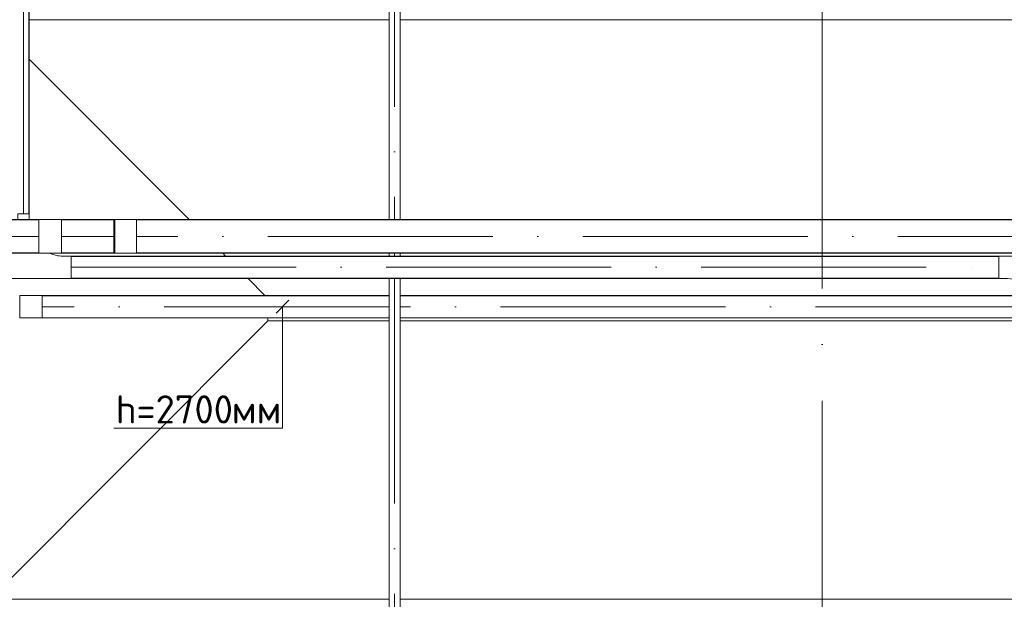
# Model space of a CAD drawing. Header units: millimetres. Extents: x -32229 to 192519, y -13689 to 125138.
# Tile 169 of 183: x 36301 to 45056, y 70150 to 75300. Entities that reach past the tile are written whole.
import ezdxf

# ---------------------------------------------------------------- set-up
doc = ezdxf.new("R2010")
doc.units = ezdxf.units.MM
doc.linetypes.add('ADSK_Линия сетки', pattern=[5000, 4000, -500, 0, -500])
doc.linetypes.add('ADSK_Осевая', pattern=[2800, 2000, -400, 0, -400])
doc.layers.add('A-DETL-____-OTLN', color=7, linetype='Continuous', lineweight=9, true_color=0x00a600)
for name, color, linetype, lineweight in [('A-FLOR-____-OTLN', 7, 'Continuous', 18), ('A-GENM-____-OTLN', 7, 'Continuous', 18), ('E-CABL-TRAY-CNTR', 7, 'ADSK_Осевая', 18), ('E-CABL-TRAY-OTLN', 7, 'Continuous', 18), ('G-____-____-TEXT', 7, 'Continuous', 9), ('S-GRID-____-OTLN', 7, 'Continuous', 9)]:
    doc.layers.add(name, color=color, linetype=linetype, lineweight=lineweight)
doc.styles.add('ISOCPEUR', font='isocpeur.ttf', dxfattribs={"height": 250})

# ---------------------------------------------------------------- blocks, each defined once
blk = doc.blocks.new('АР-Заполнение деф_ шва - Д_ш__Пристенный-4435426--01 ЭЛ')
at = {"layer": 'A-GENM-____-OTLN', "color": 253, "lineweight": 13, "true_color": 0xaaaaaa}
blk.add_line((0, -25), (400, -25), dxfattribs=at)
blk = doc.blocks.new('АР-Заполнение деф_ шва - Д_ш__Пристенный-4429135--01 ЭЛ')
at = {"layer": 'A-GENM-____-OTLN', "color": 253, "lineweight": 13, "true_color": 0xaaaaaa}
blk.add_line((0, -25), (400, -25), dxfattribs=at)
blk = doc.blocks.new('Наметкина 10_РД_АР_П_отсоединено_rvt-1--01 ЭЛ')
at = {"layer": 'A-FLOR-____-OTLN', "color": 253, "lineweight": 13, "true_color": 0xaaaaaa}
for p, q in [((36385.5, 75300), (39585.5, 75300)), ((39685.5, 75300), (70235.1, 75300)), ((37807.9, 73524.7), (36385.5, 74949.3)), ((38132.3, 73199.8), (38107.4, 73224.7)), ((38481.6, 72849.9), (38332, 72999.8)), ((36035.3, 70150), (38506.8, 72625.4)), ((38506.8, 72625.4), (38506.8, 72649.9)), ((38506.8, 72625), (38506.8, 72625.4)), ((39585.5, 72625), (38506.8, 72625)), ((45381.8, 72625), (39685.5, 72625)), ((39585.5, 70150), (36035.3, 70150)), ((45381.5, 70150), (39685.5, 70150))]:
    blk.add_line(p, q, dxfattribs=at)
at = {"layer": 'A-GENM-____-OTLN', "color": 253, "lineweight": 13, "true_color": 0xaaaaaa}
for name, p in [('АР-Заполнение деф_ шва - Д_ш__Пристенный-4435426--01 ЭЛ', (37160.3, 75325)), ('АР-Заполнение деф_ шва - Д_ш__Пристенный-4429135--01 ЭЛ', (43210.3, 75325))]:
    blk.add_blockref(name, p, dxfattribs=at)
blk = doc.blocks.new('M_Вертикальный внутренний изгиб-колено для канального - Стандартное-2600152--01 ЭЛ')
at = {"layer": 'E-CABL-TRAY-OTLN', "color": 150, "true_color": 0x0080ff}
for p, q in [((36301.4, 72649.9), (36301.4, 72849.9)), ((36301.4, 72849.9), (36354.4, 72849.9)), ((36354.4, 72849.9), (36425.2, 72849.9)), ((36500.2, 72849.9), (36425.2, 72849.9)), ((36500.2, 72849.9), (36500.2, 72649.9)), ((36354.4, 72649.9), (36301.4, 72649.9)), ((36425.2, 72649.9), (36354.4, 72649.9)), ((36425.2, 72649.9), (36500.2, 72649.9))]:
    blk.add_line(p, q, dxfattribs=at)
blk = doc.blocks.new('M_Горизонтальный тройник для канального - Радиус 300 мм-V280--01 ЭЛ')
at = {"layer": 'E-CABL-TRAY-OTLN', "color": 94, "true_color": 0x009f00}
for p, q in [((425, 100), (-425, 100)), ((-425, 100), (-425, -100)), ((425, -100), (425, 100)), ((-425, -100), (-350, -100)), ((350, -100), (425, -100)), ((-50, -424.9), (-50, -475)), ((50, -475), (50, -424.9)), ((-50, -475), (50, -475))]:
    blk.add_line(p, q, dxfattribs=at)
for centre, start, end in [((-350, -400), 66.67547, 90), ((350, -400), 90, 113.32453)]:
    blk.add_arc(centre, 300, start, end, dxfattribs=at)
blk = doc.blocks.new('M_Вертикальный внутренний изгиб-колено для канального - Стандартное-2454841--01 ЭЛ')
at = {"layer": 'E-CABL-TRAY-OTLN', "color": 1, "true_color": 0xff0000}
for p, q in [((37146.5, 73224.7), (37146.5, 73524.7)), ((37146.5, 73524.7), (37220.7, 73524.7)), ((37220.7, 73524.7), (37265.1, 73524.7)), ((37340.1, 73524.7), (37265.1, 73524.7)), ((37340.1, 73524.7), (37340.1, 73224.7)), ((37220.7, 73224.7), (37146.5, 73224.7)), ((37265.1, 73224.7), (37220.7, 73224.7)), ((37265.1, 73224.7), (37340.1, 73224.7))]:
    blk.add_line(p, q, dxfattribs=at)
blk = doc.blocks.new('M_Вертикальный наружный изгиб-колено для канального - Стандартное-2454847--01 ЭЛ')
at = {"layer": 'E-CABL-TRAY-OTLN', "color": 1, "true_color": 0xff0000}
for p, q in [((36473, 73224.7), (36473, 73524.7)), ((36473, 73524.7), (36548, 73524.7)), ((36548, 73524.7), (36599.8, 73524.7)), ((36599.8, 73524.7), (36674, 73524.7)), ((36674, 73524.7), (36674, 73224.7)), ((36548, 73224.7), (36473, 73224.7)), ((36599.8, 73224.7), (36548, 73224.7)), ((36599.8, 73224.7), (36674, 73224.7))]:
    blk.add_line(p, q, dxfattribs=at)
blk = doc.blocks.new('M_Горизонтальный тройник для канального - Радиус 300 мм-V287--01 ЭЛ')
at = {"layer": 'E-CABL-TRAY-OTLN', "color": 94, "true_color": 0x009f00}
for p, q in [((425, 100), (-425, 100)), ((-425, 100), (-425, -100)), ((425, -100), (425, 100)), ((-425, -100), (-350, -100)), ((350, -100), (425, -100)), ((-50, -400), (-50, -475)), ((50, -475), (50, -400)), ((-50, -475), (50, -475))]:
    blk.add_line(p, q, dxfattribs=at)
for centre, start, end in [((-350, -400), 0, 90), ((350, -400), 90, 180)]:
    blk.add_arc(centre, 300, start, end, dxfattribs=at)

msp = doc.modelspace()

# ---------------------------------------------------------------- linework, layer by layer
at = {"layer": 'A-DETL-____-OTLN', "color": 150, "true_color": 0x0080ff}
for p, q in [((38580.9, 72693.3), (38694, 72806.5)), ((38637.4, 72749.9), (38637.4, 71669.7)), ((38637.4, 71669.7), (37137.4, 71669.7))]:
    msp.add_line(p, q, dxfattribs=at)
at = {"layer": 'E-CABL-TRAY-CNTR', "color": 94, "true_color": 0x009f00}
for p, q in [((36335.5, 73574.8), (36335.5, 81562.8)), ((39635.5, 76524.9), (39635.5, 73524.7)), ((39635.5, 73224.7), (39635.5, 73199.8)), ((36760.5, 73099.8), (45006.5, 73099.8)), ((39635.5, 72999.8), (39635.5, 66824.6))]:
    msp.add_line(p, q, dxfattribs=at)
at = {"layer": 'E-CABL-TRAY-CNTR', "color": 1, "true_color": 0xff0000}
for p, q in [((36473, 73374.7), (32302.1, 73374.7)), ((36674, 73374.7), (37142.8, 73374.7)), ((62909.7, 73374.7), (37340.1, 73374.7))]:
    msp.add_line(p, q, dxfattribs=at)
at = {"layer": 'E-CABL-TRAY-CNTR', "color": 150, "true_color": 0x0080ff}
for p, q in [((39585.5, 72749.9), (36500.2, 72749.9)), ((45376.5, 72749.9), (39685.5, 72749.9))]:
    msp.add_line(p, q, dxfattribs=at)
at = {"layer": 'E-CABL-TRAY-OTLN', "color": 94, "true_color": 0x009f00}
for p, q in [((36385.5, 73574.8), (36385.5, 81602.8)), ((36382.9, 73574.8), (36382.9, 81562.8)), ((39585.5, 76524.9), (39585.5, 73524.7)), ((39588.1, 76524.9), (39588.1, 73524.7)), ((39683, 76524.9), (39683, 73524.7)), ((39685.5, 76524.9), (39685.5, 73524.7)), ((36385.5, 73574.8), (36382.9, 73574.8)), ((36760.5, 73197.3), (36760.5, 73199.8)), ((36760.5, 73199.8), (45006.5, 73199.8)), ((36760.5, 73197.3), (45006.5, 73197.3)), ((39585.5, 73224.7), (39585.5, 73199.8)), ((39588.1, 73224.7), (39588.1, 73199.8)), ((39683, 73224.7), (39683, 73199.8)), ((39685.5, 73224.7), (39685.5, 73199.8)), ((45006.5, 73199.8), (45006.5, 73197.3)), ((36760.5, 72999.8), (36760.5, 73002.3)), ((36760.5, 73002.3), (45006.5, 73002.3)), ((36760.5, 72999.8), (45006.5, 72999.8)), ((39585.5, 72999.8), (39585.5, 66824.6)), ((39588.1, 72999.8), (39588.1, 66824.6)), ((39683, 72999.8), (39683, 66824.6)), ((39685.5, 72999.8), (39685.5, 66824.6)), ((45006.5, 73002.3), (45006.5, 72999.8))]:
    msp.add_line(p, q, dxfattribs=at)
at = {"layer": 'E-CABL-TRAY-OTLN', "color": 1, "true_color": 0xff0000}
for p, q in [((36473, 73524.7), (32302.1, 73524.7)), ((36473, 73522.1), (32302.1, 73522.1)), ((36473, 73524.7), (36473, 73522.1)), ((36674, 73522.1), (36674, 73524.7)), ((36674, 73524.7), (37146.5, 73524.7)), ((36674, 73522.1), (37146.5, 73522.1)), ((37139.5, 73522.1), (37139.5, 73227.2)), ((37146.5, 73524.7), (37146.5, 73522.1)), ((37340.1, 73522.1), (37340.1, 73524.7)), ((62909.7, 73524.7), (37340.1, 73524.7)), ((62909.7, 73522.1), (37340.1, 73522.1)), ((36473, 73227.2), (32302.1, 73227.2)), ((36473, 73224.7), (32302.1, 73224.7)), ((36473, 73227.2), (36473, 73224.7)), ((36674, 73224.7), (36674, 73227.2)), ((36674, 73227.2), (37146.5, 73227.2)), ((36674, 73224.7), (37146.5, 73224.7)), ((37146.5, 73227.2), (37146.5, 73224.7)), ((37340.1, 73224.7), (37340.1, 73227.2)), ((62909.7, 73227.2), (37340.1, 73227.2)), ((62909.7, 73224.7), (37340.1, 73224.7))]:
    msp.add_line(p, q, dxfattribs=at)
at = {"layer": 'E-CABL-TRAY-OTLN', "color": 150, "true_color": 0x0080ff}
for p, q in [((36500.2, 72847.4), (36500.2, 72849.9)), ((39585.5, 72849.9), (36500.2, 72849.9)), ((39585.5, 72847.4), (36500.2, 72847.4)), ((45339.8, 72849.9), (39685.5, 72849.9)), ((45341.1, 72847.4), (39685.5, 72847.4)), ((36500.2, 72649.9), (36500.2, 72652.4)), ((39585.5, 72652.4), (36500.2, 72652.4)), ((39585.5, 72649.9), (36500.2, 72649.9)), ((45381.5, 72652.4), (39685.5, 72652.4)), ((45381.5, 72649.9), (39685.5, 72649.9))]:
    msp.add_line(p, q, dxfattribs=at)
at = {"layer": 'S-GRID-____-OTLN', "color": 253, "linetype": 'ADSK_Линия сетки', "true_color": 0xaaaaaa}
msp.add_line((43435.3, -12088.9), (43435.3, 125138.4), dxfattribs=at)

# ---------------------------------------------------------------- block references
at = {"lineweight": 5}
msp.add_blockref('Наметкина 10_РД_АР_П_отсоединено_rvt-1--01 ЭЛ', (0, 0), dxfattribs=at)
at = {"layer": 'E-CABL-TRAY-OTLN', "color": 94, "true_color": 0x009f00, "rotation": 180}
msp.add_blockref('M_Горизонтальный тройник для канального - Радиус 300 мм-V280--01 ЭЛ', (36335.5, 73099.8), dxfattribs=at)
at = {"layer": 'E-CABL-TRAY-OTLN', "color": 1, "true_color": 0xff0000}
for name in ['M_Вертикальный наружный изгиб-колено для канального - Стандартное-2454847--01 ЭЛ', 'M_Вертикальный внутренний изгиб-колено для канального - Стандартное-2454841--01 ЭЛ']:
    msp.add_blockref(name, (0, 0), dxfattribs=at)
at = {"layer": 'E-CABL-TRAY-OTLN', "color": 94, "true_color": 0x009f00}
msp.add_blockref('M_Горизонтальный тройник для канального - Радиус 300 мм-V287--01 ЭЛ', (45431.5, 73099.8), dxfattribs=at)
at = {"layer": 'E-CABL-TRAY-OTLN', "color": 150, "true_color": 0x0080ff}
msp.add_blockref('M_Вертикальный внутренний изгиб-колено для канального - Стандартное-2600152--01 ЭЛ', (0, 0), dxfattribs=at)

# ---------------------------------------------------------------- texts
at = {"layer": 'G-____-____-TEXT', "color": 150, "true_color": 0x0080ff, "char_height": 250, "attachment_point": 1, "style": 'ISOCPEUR'}
for s, insert, width in [('h=2700', (37155.2, 71962.3), 1250.632), ('мм', (38187.1, 71962.3), 481.012)]:
    msp.add_mtext(s, dxfattribs=dict(at, insert=insert, width=width))

doc.saveas('drawing.dxf')
